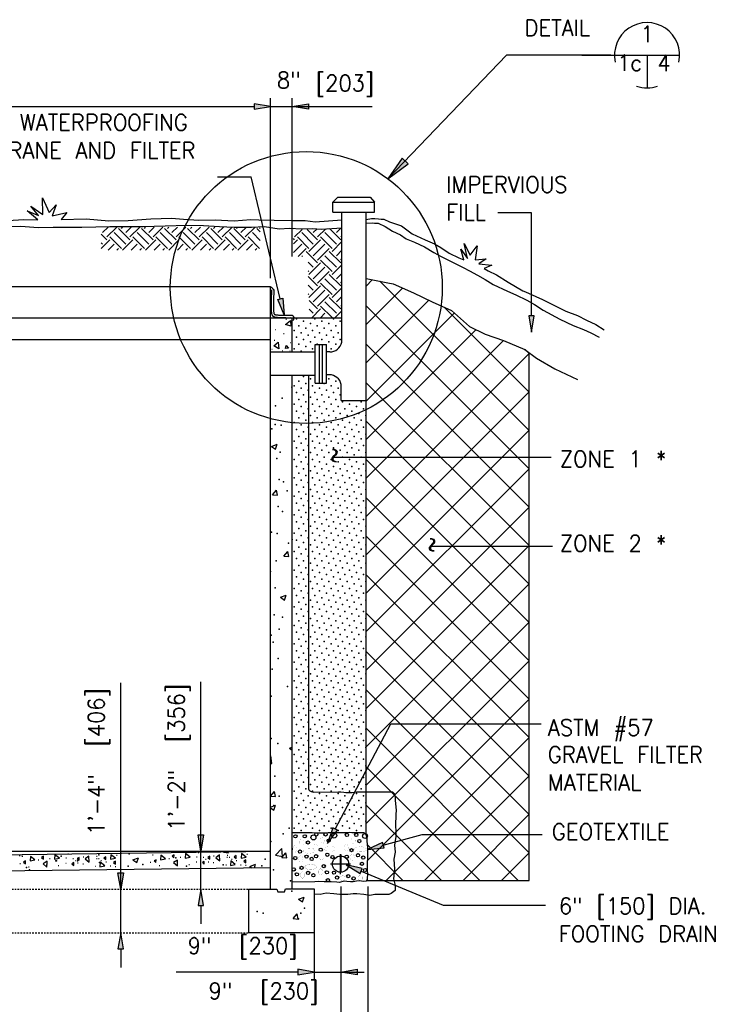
# Model space of a CAD drawing. Extents: x 17 to 1171, y 0 to 483.
# Tile 4 of 16: x 124 to 178, y 38 to 113. Entities that reach past the tile are written whole.
import ezdxf
from ezdxf.enums import TextEntityAlignment as Align

# ---------------------------------------------------------------- set-up
doc = ezdxf.new("R2010")
doc.units = 0
doc.header["$MEASUREMENT"] = 0
doc.linetypes.add('HIDDEN2', pattern=[0.1875, 0.125, -0.0625])
for name, color, linetype in [('ARC-FTNG', 7, 'CONTINUOUS'), ('BORDER', 7, 'CONTINUOUS'), ('DIM', 7, 'CONTINUOUS'), ('DWG-LINES', 7, 'CONTINUOUS'), ('HATCH', 7, 'CONTINUOUS'), ('SYMBOLS', 7, 'CONTINUOUS'), ('TEXT', 7, 'CONTINUOUS'), ('TRASH', 1, 'CONTINUOUS')]:
    doc.layers.add(name, color=color, linetype=linetype)
doc.styles.add('TXT_SHX', font='txt.shx')

# ---------------------------------------------------------------- blocks, each defined once
blk = doc.blocks.new('CONC_1')
at = {"layer": 'HATCH', "color": 7, "linetype": 'CONTINUOUS'}
for p, q in [((1.3206, 4.6145), (1.6068, 4.6145)), ((11.4941, 3.8118), (11.7267, 3.8118)), ((17.5382, 3.978), (17.7707, 3.978)), ((18.2036, 5.4742), (18.4361, 5.4742)), ((20.0334, 3.7564), (20.266, 3.7564)), ((23.8595, 4.3659), (24.0921, 4.3659)), ((28.7391, 3.7564), (28.9717, 3.7564)), ((28.7945, 4.5876), (29.0271, 4.5876)), ((29.5709, 3.7564), (29.8034, 3.7564)), ((36.114, 4.9755), (36.3465, 4.9755)), ((0.55, 1.9449), (0.759, 1.9449)), ((3.7865, 0.7641), (4.0191, 0.7641)), ((7.3313, 3.2797), (7.5868, 3.2797)), ((14.7102, 1.152), (14.9428, 1.152)), ((17.4273, 2.0386), (17.6598, 2.0386)), ((20.8652, 3.0914), (21.0977, 3.0914)), ((21.8078, 2.1494), (22.0404, 2.1494)), ((23.7486, 1.8169), (23.9811, 1.8169)), ((28.3509, 0.9857), (28.5835, 0.9857)), ((30.4026, 3.0914), (30.6352, 3.0914)), ((32.177, 2.5927), (32.4096, 2.5927)), ((33.7851, 1.0412), (34.0176, 1.0412)), ((35.6149, 0.8195), (35.8475, 0.8195))]:
    blk.add_line(p, q, dxfattribs=at)
at = {"layer": 'HATCH', "color": 6, "linetype": 'CONTINUOUS'}
for points in [[(4.4326, 4.5741), (4.312, 2.8856), (6.1223, 3.2475)], [(9.2831, 4.6296), (8.5717, 4.1711), (9.2597, 3.5558)], [(13.4842, 5.1771), (13.3635, 3.4887), (15.1738, 3.8505)], [(22.4288, 4.1946), (21.7174, 3.7361), (22.4054, 3.1208)], [(25.9901, 4.6322), (24.6402, 3.6107), (26.105, 2.4871)], [(32.1793, 4.4556), (31.4678, 3.9971), (32.1558, 3.3818)], [(34.0951, 5.1771), (33.9745, 3.4887), (35.7848, 3.8505)], [(2.6668, 2.8896), (1.9553, 2.4311), (2.6434, 1.8158)], [(10.571, 2.7414), (9.1481, 1.8244), (10.5242, 0.5937)], [(20.4265, 2.2806), (19.7151, 1.8221), (20.4031, 1.2068)], [(30.1461, 2.4488), (30.0255, 0.7604), (31.8358, 1.1222)], [(35.7486, 2.8026), (35.0372, 2.3441), (35.7252, 1.7288)]]:
    blk.add_lwpolyline(points, close=True, dxfattribs=at)
blk = doc.blocks.new('GRABEL')
at = {"layer": 'TEXT', "color": 5, "linetype": 'CONTINUOUS', "const_width": 0.00984}
for points in [[(-1.93, 3.04, 0.067416), (-1.96, 3.23, 0.079778), (-2.03, 3.38, 0.10712), (-2.14, 3.49, 0.139966), (-2.26, 3.52, 0.139966), (-2.37, 3.49, 0.10712), (-2.48, 3.38, 0.079778), (-2.55, 3.23, 0.067416), (-2.58, 3.04, 0.067416), (-2.55, 2.85, 0.079778), (-2.48, 2.7, 0.10712), (-2.37, 2.59, 0.139966), (-2.26, 2.55, 0.139966), (-2.14, 2.59, 0.10712), (-2.03, 2.7, 0.079778), (-1.96, 2.85, 0.067416)], [(-3.01, 1.96, 0.058947), (-3.03, 2.17, 0.07252), (-3.1, 2.32, 0.106652), (-3.2, 2.44, 0.156435), (-3.31, 2.47, 0.156435), (-3.41, 2.44, 0.106652), (-3.51, 2.32, 0.07252), (-3.58, 2.17, 0.058947), (-3.6, 1.96, 0.058947), (-3.58, 1.76, 0.07252), (-3.51, 1.6, 0.106652), (-3.41, 1.49, 0.156435), (-3.31, 1.45, 0.156435), (-3.2, 1.49, 0.106652), (-3.1, 1.6, 0.07252), (-3.03, 1.76, 0.058947)], [(-1.1, 2.11, 0.044459), (-1.47, 2.08, 0.057923), (-1.74, 2, 0.100117), (-1.95, 1.85, 0.19297), (-2.01, 1.72, 0.19297), (-1.95, 1.59, 0.100117), (-1.74, 1.45, 0.057923), (-1.47, 1.36, 0.044459), (-1.1, 1.33, 0.044459), (-0.74, 1.36, 0.057923), (-0.47, 1.45, 0.100117), (-0.25, 1.59, 0.19297), (-0.2, 1.72, 0.19297), (-0.25, 1.85, 0.100117), (-0.47, 2, 0.057923), (-0.74, 2.08, 0.044459)], [(-2.04, 0.48, 0.067416), (-2.07, 0.68, 0.079778), (-2.14, 0.83, 0.10712), (-2.25, 0.93, 0.139966), (-2.36, 0.97, 0.139966), (-2.48, 0.93, 0.10712), (-2.59, 0.83, 0.079778), (-2.66, 0.68, 0.067416), (-2.69, 0.48, 0.067416), (-2.66, 0.29, 0.079778), (-2.59, 0.14, 0.10712), (-2.48, 0.03, 0.139966), (-2.36, 0, 0.139966), (-2.25, 0.03, 0.10712), (-2.14, 0.14, 0.079778), (-2.07, 0.29, 0.067416)]]:
    blk.add_lwpolyline(points, format="xyb", close=True, dxfattribs=at)
at = {"layer": 'TEXT', "color": 5, "linetype": 'CONTINUOUS'}
for centre, radius in [((-3.2, 3.93), 0.248), ((-1.77, 3.93), 0.248), ((-1.29, 2.98), 0.248), ((-0.43, 3.76), 0.38), ((-2.5, 1.59), 0.248), ((-3.22, 0.59), 0.248), ((-1.5, 0.81), 0.248), ((-0.7, 0.46), 0.248)]:
    blk.add_circle(centre, radius, dxfattribs=at)
blk = doc.blocks.new('PIPE_6')
at = {"layer": 'ARC-FTNG', "color": 3, "linetype": 'CONTINUOUS'}
for p, q in [((0, -3.6852), (0, 3.6852)), ((3.6852, 0), (-3.6852, 0))]:
    blk.add_line(p, q, dxfattribs=at)
blk.add_circle((0, 0), 3, dxfattribs=at)
blk = doc.blocks.new('SEC_BU')
at = {"layer": 'SYMBOLS', "color": 2, "linetype": 'CONTINUOUS'}
for p, q in [((-0.5, 0), (0.25, 0)), ((0, 0), (0, -0.2496)), ((0, -0.25), (0, -0.2496))]:
    blk.add_line(p, q, dxfattribs=at)
for start, end in [(347.64555, 192.35445), (251.04049, 288.95951)]:
    blk.add_arc((0, 0), 0.25, start, end, dxfattribs=at)

msp = doc.modelspace()

# ---------------------------------------------------------------- hatches: boundary and pattern name
at = {"layer": 'BORDER', "linetype": 'CONTINUOUS'}
msp.add_hatch(color=7, dxfattribs=at).paths.add_polyline_path([(154.213, 102.404), (153.755, 102.844), (152.667, 101.25)])
at = {"layer": 'DIM', "linetype": 'CONTINUOUS'}
for points in [[(142.426, 107.013), (142.426, 106.597), (143.676, 106.805)], [(146.592, 107.013), (146.592, 106.597), (145.342, 106.805)], [(138.124, 50.924), (138.541, 50.924), (138.332, 49.675)], [(131.972, 48.008), (132.389, 48.008), (132.181, 46.758)], [(138.124, 45.509), (138.541, 45.509), (138.332, 46.758)], [(131.972, 42.176), (132.389, 42.176), (132.181, 43.425)], [(145.759, 40.615), (145.759, 40.198), (147.009, 40.407)], [(150.308, 40.615), (150.308, 40.198), (149.058, 40.407)]]:
    msp.add_hatch(color=7, dxfattribs=at).paths.add_polyline_path(points)
at = {"layer": 'TEXT', "linetype": 'CONTINUOUS'}
for points in [[(144.219, 91.995), (144.624, 92.092), (144.711, 90.828)], [(163.897, 90.737), (163.48, 90.737), (163.688, 89.487)], [(148.818, 51.277), (148.45, 51.472), (148.048, 50.27)], [(152.374, 49.944), (152.264, 50.346), (151.113, 49.816)], [(150.538, 47.959), (150.698, 48.343), (149.464, 48.631)]]:
    msp.add_hatch(color=7, dxfattribs=at).paths.add_polyline_path(points)

# ---------------------------------------------------------------- linework, layer by layer
at = {"layer": 'BORDER', "color": 7, "linetype": 'CONTINUOUS'}
for p in [(152.671, 101.255), (169.757, 110.736)]:
    msp.add_line(p, (161.758, 110.736), dxfattribs=at)
msp.add_lwpolyline([(154.213, 102.404), (153.755, 102.844), (152.667, 101.25)], close=True, dxfattribs=at)
msp.add_circle((146.413, 92.916), 10.426, dxfattribs=at)
at = {"layer": 'DIM', "color": 7, "linetype": 'CONTINUOUS'}
for p, q in [((143.676, 93.626), (143.676, 107.43)), ((143.676, 93.626), (143.676, 107.43)), ((145.342, 95.292), (145.342, 107.43)), ((47.349, 106.805), (142.426, 106.805)), ((143.676, 106.805), (151.468, 106.805)), ((132.181, 43.425), (132.181, 62.579)), ((138.332, 46.758), (138.332, 62.657)), ((149.058, 46.963), (149.058, 39.782)), ((151.141, 46.963), (151.141, 36.315)), ((138.332, 45.509), (138.332, 44.091)), ((149.058, 44.947), (149.058, 36.313)), ((147.009, 44.238), (147.009, 39.782)), ((132.181, 42.176), (132.181, 40.759)), ((145.759, 40.407), (136.448, 40.407)), ((147.009, 40.407), (150.857, 40.407))]:
    msp.add_line(p, q, dxfattribs=at)
for points in [[(142.426, 107.013), (142.426, 106.597), (143.676, 106.805)], [(146.592, 107.013), (146.592, 106.597), (145.342, 106.805)], [(138.124, 50.924), (138.541, 50.924), (138.332, 49.675)], [(131.972, 48.008), (132.389, 48.008), (132.181, 46.758)], [(138.124, 45.509), (138.541, 45.509), (138.332, 46.758)], [(131.972, 42.176), (132.389, 42.176), (132.181, 43.425)], [(145.759, 40.615), (145.759, 40.198), (147.009, 40.407)], [(150.308, 40.615), (150.308, 40.198), (149.058, 40.407)]]:
    msp.add_lwpolyline(points, close=True, dxfattribs=at)
at = {"layer": 'DWG-LINES', "color": 7, "linetype": 'CONTINUOUS'}
for p, q in [((148.441, 99.459), (148.84, 99.843)), ((148.84, 99.843), (151.3, 99.843)), ((151.3, 99.843), (151.631, 99.459)), ((148.441, 99.459), (151.631, 99.459)), ((148.441, 98.699), (148.441, 99.459)), ((151.631, 98.699), (151.631, 99.459)), ((148.441, 98.699), (151.631, 98.699)), ((149.133, 88.721), (149.133, 98.699)), ((150.999, 84.26), (150.999, 98.699)), ((91.88, 93.001), (143.676, 93.001)), ((143.676, 46.758), (143.676, 93.001)), ((149.133, 90.566), (91.88, 90.566)), ((145.342, 87.991), (145.342, 90.566)), ((145.342, 87.991), (145.342, 90.566)), ((143.676, 88.9), (91.88, 88.9)), ((145.342, 87.991), (145.342, 88.915)), ((147.102, 88.548), (147.959, 88.548)), ((147.102, 85.569), (147.102, 88.548)), ((147.418, 85.569), (147.418, 88.548)), ((147.666, 85.569), (147.666, 88.548)), ((147.959, 85.569), (147.959, 88.548)), ((143.706, 87.991), (147.102, 87.991)), ((148.208, 87.969), (147.959, 87.969)), ((143.646, 86.186), (147.102, 86.186)), ((145.342, 46.781), (145.342, 86.186)), ((148.17, 86.223), (147.959, 86.223)), ((147.102, 85.569), (147.959, 85.569)), ((149.095, 84.26), (149.095, 85.471)), ((149.095, 84.26), (150.999, 84.26)), ((150.999, 50.896), (150.999, 84.26)), ((91.88, 49.675), (143.676, 49.675)), ((91.88, 49.011), (143.672, 49.675)), ((149.058, 49.41), (149.058, 48.041)), ((91.88, 47.761), (143.688, 48.425))]:
    msp.add_line(p, q, dxfattribs=at)
at = {"layer": 'DWG-LINES', "color": 7, "linetype": 'HIDDEN2'}
for p, q in [((91.88, 46.758), (143.676, 46.758)), ((91.88, 43.425), (142.009, 43.425))]:
    msp.add_line(p, q, dxfattribs=at)
at = {"layer": 'DWG-LINES', "color": 7, "linetype": 'CONTINUOUS'}
for points in [[(123.566, 98.065), (124.74, 98.133), (125.823, 98.103), (125.003, 98.795), (125.876, 98.434), (125.304, 99.163), (126.207, 98.516), (126.199, 99.795), (126.703, 98.682), (127.245, 99.269), (126.937, 98.404), (128.05, 98.667), (127.614, 98.133), (129.54, 98.193), (131.27, 98.042), (132.767, 98.05), (134.49, 98.185), (136.07, 98.223), (137.003, 98.163), (138.184, 98.08), (139.433, 98.103), (140.877, 98.042), (142.156, 98.133), (142.766, 98.095), (143.947, 98.08), (145.278, 98.058), (146.339, 98.058), (147.106, 97.96), (149.126, 98.119)], [(150.999, 98.138), (151.418, 98.221), (151.667, 98.221), (151.957, 98.179), (152.165, 98.158), (152.366, 98.158), (152.789, 97.952), (153.722, 97.643), (154.535, 97.026), (155.535, 96.582), (156.25, 96.274), (156.732, 95.973), (157.379, 95.544), (158.116, 95.191), (158.5, 95.04), (158.5, 95.048), (158.251, 95.845), (158.778, 95.138), (158.515, 96.289), (158.989, 95.394), (159.523, 96.116), (159.357, 95.033), (160.207, 95.115), (159.643, 94.739), (160.644, 94.641), (160.049, 94.371), (160.35, 94.183), (160.99, 93.889), (161.885, 93.317), (163.006, 92.67), (163.217, 92.595), (164.518, 91.986), (165.556, 91.489), (166.316, 91.113), (167.196, 90.759), (167.911, 90.413), (168.611, 90.09), (169.243, 89.669)], [(122.942, 97.599), (124.522, 97.629), (125.846, 97.531), (127.004, 97.553), (129.209, 97.546), (131.345, 97.599), (132.504, 97.591), (133.918, 97.591), (135.596, 97.644), (137.251, 97.711), (138.53, 97.674), (139.771, 97.591), (140.877, 97.538), (142.224, 97.553), (143.202, 97.599), (144.345, 97.425), (145.135, 97.478), (146.068, 97.418), (146.858, 97.448), (147.588, 97.403), (149.126, 97.481)], [(150.999, 97.852), (151.491, 97.887), (151.656, 97.852), (151.803, 97.852), (151.929, 97.861), (152.458, 97.591), (153.023, 97.229), (153.632, 96.966), (154.083, 96.65), (154.7, 96.387), (155.468, 96.026), (156.205, 95.604), (156.754, 95.303), (157.431, 94.957), (158.432, 94.446), (158.928, 94.183), (159.545, 93.874), (160.117, 93.52), (160.749, 93.137), (161.84, 92.64), (162.479, 92.347), (163.322, 91.933), (163.924, 91.61), (164.578, 91.181), (165.842, 90.489), (166.881, 89.999), (167.67, 89.706), (168.235, 89.45), (168.874, 89.104)], [(150.999, 93.599), (152.677, 93.28), (153.083, 93.189), (154.625, 92.505), (156.07, 91.828), (157.559, 91.151), (158.921, 89.932), (160.14, 89.338), (161.547, 88.841), (163.172, 88.164), (164.074, 87.487), (165.481, 86.674), (167.196, 85.854)], [(145.342, 51.105), (146.71, 51.111), (146.875, 51.103), (147.116, 51.08), (147.259, 51.073), (147.53, 51.073), (147.748, 51.073), (148.086, 51.103), (148.402, 51.118), (148.703, 51.118), (148.944, 51.111), (149.268, 51.111), (149.493, 51.103), (149.756, 51.126), (149.907, 51.118), (150.08, 51.111), (150.283, 51.111), (150.569, 51.103), (150.832, 51.111), (150.975, 50.99), (151.05, 50.689), (151.058, 50.456), (151.096, 49.96), (151.111, 49.681), (151.096, 49.403), (151.103, 49.079), (151.073, 48.839), (151.073, 48.508), (151.088, 48.109), (151.096, 47.981), (151.088, 47.492), (151.013, 47.371), (150.787, 47.349), (150.509, 47.394), (150.261, 47.371), (150.012, 47.334), (149.802, 47.326), (149.531, 47.349), (149.298, 47.364), (148.952, 47.281), (148.756, 47.304), (148.32, 47.319), (148.034, 47.334), (147.785, 47.326), (147.357, 47.349), (147.056, 47.326), (145.342, 47.292)], [(142.009, 46.758), (144.15, 46.758), (144.225, 46.548), (144.737, 46.548), (144.819, 46.781), (147.009, 46.781), (147.009, 43.425)], [(147.009, 43.425), (142.009, 43.425), (142.009, 46.758)]]:
    msp.add_lwpolyline(points, dxfattribs=at)
for centre, start, end in [((148.208, 88.914), 270.00597, 348.21682), ((148.17, 85.278), 11.78318, 89.99403)]:
    msp.add_arc(centre, 0.945, start, end, dxfattribs=at)
at = {"layer": 'HATCH', "color": 7, "linetype": 'CONTINUOUS'}
for p, q in [((130.797, 97.123), (131.223, 97.549)), ((131.128, 96.791), (131.877, 97.54)), ((132.896, 96.571), (132.012, 97.454)), ((132.233, 97.454), (132.328, 97.549)), ((132.565, 97.123), (132.991, 97.549)), ((132.896, 96.791), (133.654, 97.549)), ((134.663, 96.571), (133.78, 97.454)), ((134, 97.454), (134.096, 97.549)), ((134.332, 97.123), (134.758, 97.549)), ((134.663, 96.791), (135.421, 97.549)), ((136.431, 96.571), (135.547, 97.454)), ((135.768, 97.454), (135.863, 97.549)), ((136.099, 97.123), (136.526, 97.549)), ((136.431, 96.791), (137.189, 97.549)), ((138.198, 96.571), (137.315, 97.454)), ((137.536, 97.454), (137.631, 97.549)), ((137.867, 97.123), (138.293, 97.549)), ((138.198, 96.791), (138.956, 97.549)), ((139.966, 96.571), (139.082, 97.454)), ((139.303, 97.454), (139.398, 97.549)), ((139.634, 97.123), (140.061, 97.549)), ((139.966, 96.791), (140.724, 97.549)), ((141.733, 96.571), (140.85, 97.454)), ((141.071, 97.454), (141.166, 97.549)), ((141.402, 97.123), (141.828, 97.549)), ((141.733, 96.791), (142.491, 97.549)), ((142.881, 97.19), (142.617, 97.454)), ((142.838, 97.454), (142.881, 97.498)), ((131.128, 96.571), (130.692, 97.007)), ((132.233, 95.908), (131.349, 96.791)), ((132.565, 96.239), (131.681, 97.123)), ((134, 95.908), (133.117, 96.791)), ((134.332, 96.239), (133.448, 97.123)), ((135.768, 95.908), (134.884, 96.791)), ((136.099, 96.239), (135.216, 97.123)), ((137.536, 95.908), (136.652, 96.791)), ((137.867, 96.239), (136.983, 97.123)), ((139.303, 95.908), (138.419, 96.791)), ((139.634, 96.239), (138.751, 97.123)), ((141.071, 95.908), (140.187, 96.791)), ((141.402, 96.239), (140.518, 97.123)), ((142.838, 95.908), (141.954, 96.791)), ((142.881, 96.527), (142.286, 97.123)), ((145.422, 97.361), (145.436, 97.375)), ((145.515, 96.791), (146.099, 97.375)), ((146.62, 95.908), (145.736, 96.791)), ((146.951, 96.239), (146.067, 97.123)), ((147.283, 96.571), (146.478, 97.375)), ((146.951, 97.123), (147.252, 97.424)), ((147.283, 96.791), (147.911, 97.419)), ((148.387, 95.908), (147.504, 96.791)), ((148.719, 96.239), (147.835, 97.123)), ((149.05, 96.571), (148.191, 97.43)), ((148.719, 97.123), (149.025, 97.43)), ((149.05, 96.791), (149.133, 96.874)), ((130.692, 95.913), (131.349, 96.571)), ((130.797, 96.239), (130.692, 96.344)), ((131.224, 95.782), (131.681, 96.239)), ((132.328, 95.782), (133.117, 96.571)), ((132.991, 95.782), (133.448, 96.239)), ((134.096, 95.782), (134.884, 96.571)), ((134.759, 95.782), (135.216, 96.239)), ((135.863, 95.782), (136.652, 96.571)), ((136.526, 95.782), (136.983, 96.239)), ((137.631, 95.782), (138.419, 96.571)), ((138.294, 95.782), (138.751, 96.239)), ((139.399, 95.782), (140.187, 96.571)), ((140.061, 95.782), (140.518, 96.239)), ((141.166, 95.782), (141.954, 96.571)), ((141.829, 95.782), (142.286, 96.239)), ((145.515, 96.571), (145.422, 96.664)), ((145.422, 96.256), (145.736, 96.571)), ((145.422, 95.594), (146.067, 96.239)), ((146.62, 95.687), (147.504, 96.571)), ((146.951, 95.355), (147.835, 96.239)), ((148.387, 95.687), (149.133, 96.433)), ((131.887, 95.782), (132.012, 95.908)), ((133.654, 95.782), (133.78, 95.908)), ((135.422, 95.782), (135.547, 95.908)), ((137.189, 95.782), (137.315, 95.908)), ((138.957, 95.782), (139.082, 95.908)), ((140.724, 95.782), (140.85, 95.908)), ((142.492, 95.782), (142.617, 95.908)), ((145.79, 95.299), (146.399, 95.908)), ((146.124, 95.299), (146.067, 95.355)), ((147.283, 94.803), (146.399, 95.687)), ((147.283, 95.024), (148.166, 95.908)), ((148.719, 94.472), (147.835, 95.355)), ((149.05, 94.803), (148.166, 95.687)), ((148.719, 95.355), (149.133, 95.77)), ((146.951, 94.472), (146.57, 94.853)), ((146.62, 93.919), (147.504, 94.803)), ((146.951, 93.588), (147.835, 94.472)), ((148.387, 94.14), (147.504, 95.024)), ((148.387, 93.919), (149.133, 94.665)), ((149.05, 95.024), (149.133, 95.107)), ((146.62, 94.14), (146.57, 94.19)), ((147.283, 93.035), (146.57, 93.748)), ((147.283, 93.256), (148.166, 94.14)), ((149.05, 93.035), (148.166, 93.919)), ((148.719, 93.588), (149.133, 94.002)), ((146.951, 92.704), (146.57, 93.085)), ((146.62, 92.152), (147.504, 93.035)), ((148.387, 92.373), (147.504, 93.256)), ((148.719, 92.704), (147.835, 93.588)), ((149.05, 93.256), (149.133, 93.34)), ((150.999, 93.03), (151.477, 93.508)), ((163.497, 81.952), (152.05, 93.399)), ((146.62, 92.373), (146.57, 92.422)), ((146.951, 91.82), (147.835, 92.704)), ((147.283, 91.489), (148.166, 92.373)), ((149.05, 91.268), (148.166, 92.152)), ((148.387, 92.152), (149.133, 92.898)), ((148.719, 91.82), (149.133, 92.235)), ((150.999, 90.084), (153.79, 92.875)), ((147.283, 91.268), (146.644, 91.907)), ((148.387, 90.605), (147.504, 91.489)), ((148.719, 90.937), (147.835, 91.82)), ((149.05, 91.489), (149.133, 91.572)), ((150.999, 87.138), (155.81, 91.949)), ((163.497, 79.006), (150.999, 91.504)), ((163.497, 84.898), (156.982, 91.413)), ((146.951, 90.937), (146.631, 91.257)), ((146.835, 90.6), (147.504, 91.268)), ((147.498, 90.6), (147.835, 90.937)), ((148.603, 90.6), (149.133, 91.13)), ((150.999, 84.192), (157.769, 90.963)), ((144.857, 90.484), (144.889, 90.484)), ((148.161, 90.6), (148.166, 90.605)), ((144.055, 89.704), (144.088, 89.704)), ((144.677, 89.388), (144.709, 89.388)), ((150.999, 81.247), (159.434, 89.682)), ((143.957, 88.882), (143.99, 88.882)), ((145.206, 88.707), (145.238, 88.707)), ((150.999, 78.301), (161.541, 88.843)), ((163.497, 76.061), (150.999, 88.559)), ((143.761, 88.178), (143.793, 88.178)), ((144.578, 88.086), (144.611, 88.086)), ((145.151, 88.07), (145.184, 88.07)), ((150.999, 75.355), (163.497, 87.853)), ((163.497, 87.844), (163.193, 88.148)), ((163.497, 73.115), (150.999, 85.613)), ((145.273, 85.26), (145.342, 85.287)), ((145.273, 85.26), (145.342, 85.213)), ((150.999, 72.409), (163.497, 84.907)), ((163.497, 70.169), (150.999, 82.667)), ((150.999, 69.463), (163.497, 81.961)), ((143.752, 80.729), (144.19, 80.897)), ((144.064, 80.519), (144.19, 80.896)), ((143.752, 80.729), (144.063, 80.519)), ((163.497, 67.223), (150.999, 79.721)), ((150.999, 66.518), (163.497, 79.016)), ((143.826, 77.013), (144.127, 77.372)), ((144.199, 76.98), (144.127, 77.371)), ((143.826, 77.013), (144.199, 76.98)), ((163.497, 64.277), (150.999, 76.775)), ((150.999, 63.572), (163.497, 76.07)), ((163.497, 61.332), (150.999, 73.83)), ((144.692, 72.312), (144.994, 72.671)), ((145.066, 72.279), (144.994, 72.671)), ((150.999, 60.626), (163.497, 73.124)), ((144.692, 72.312), (145.066, 72.28)), ((163.497, 58.386), (150.999, 70.884)), ((150.999, 57.68), (163.497, 70.178)), ((144.441, 69.15), (144.879, 69.318)), ((144.441, 69.15), (144.752, 68.94)), ((144.753, 68.94), (144.879, 69.317)), ((163.497, 55.44), (150.999, 67.938)), ((150.999, 54.734), (163.497, 67.232)), ((163.497, 52.494), (150.999, 64.992)), ((150.999, 51.789), (163.497, 64.287)), ((163.497, 49.548), (150.999, 62.046)), ((151.084, 48.928), (163.497, 61.341)), ((162.662, 47.437), (150.999, 59.1)), ((152.539, 47.437), (163.497, 58.395)), ((145.131, 57.571), (145.342, 57.652)), ((145.131, 57.571), (145.342, 57.428)), ((143.676, 56.966), (143.701, 56.993)), ((143.771, 56.399), (143.702, 56.992)), ((143.676, 56.414), (143.77, 56.399)), ((159.717, 47.437), (150.999, 56.155)), ((155.485, 47.437), (163.497, 55.449)), ((143.679, 53.903), (143.98, 54.262)), ((143.679, 53.903), (144.052, 53.87)), ((144.052, 53.87), (143.98, 54.261)), ((143.676, 53.065), (144.048, 53.208)), ((143.676, 52.995), (143.921, 52.83)), ((143.921, 52.83), (144.048, 53.207)), ((156.771, 47.437), (150.999, 53.209)), ((158.431, 47.437), (163.497, 52.503)), ((144.043, 49.364), (144.53, 49.871)), ((144.599, 49.277), (144.53, 49.871)), ((153.825, 47.437), (151.079, 50.183)), ((124.439, 49.299), (124.483, 49.429)), ((133.109, 49.009), (133.547, 49.176)), ((133.42, 48.798), (133.547, 49.176)), ((140.064, 49.594), (140.092, 49.629)), ((140.064, 49.594), (140.437, 49.562)), ((140.437, 49.561), (140.424, 49.633)), ((144.043, 49.364), (144.599, 49.278)), ((144.546, 49.202), (144.847, 49.561)), ((144.546, 49.202), (144.919, 49.17)), ((144.919, 49.169), (144.847, 49.561)), ((161.376, 47.437), (163.497, 49.557)), ((133.109, 49.009), (133.42, 48.799)), ((142.09, 48.508), (142.527, 48.676)), ((142.09, 48.508), (142.24, 48.406)), ((142.438, 48.409), (142.527, 48.676)), ((145.82, 45.992), (146.257, 46.16)), ((146.131, 45.782), (146.257, 46.16)), ((145.82, 45.992), (146.131, 45.782)), ((145.413, 44.502), (145.714, 44.861)), ((145.786, 44.469), (145.714, 44.861)), ((145.413, 44.502), (145.786, 44.469))]:
    msp.add_line(p, q, dxfattribs=at)
for points in [[(145.239, 89.943), (144.823, 90.071), (145.208, 90.39)], [(143.917, 88.43), (144.249, 88.712), (144.312, 88.217)], [(144.831, 88.243), (144.881, 88.455), (145.053, 88.273)]]:
    msp.add_lwpolyline(points, close=True, dxfattribs=at)
for p in [(145.664, 90.51), (145.841, 89.979), (146.194, 90.333), (146.725, 90.156), (147.078, 90.51), (147.255, 89.979), (147.608, 90.333), (148.139, 90.156), (148.492, 90.51), (148.669, 89.979), (149.023, 90.333), (145.487, 89.626), (146.018, 89.449), (146.371, 89.803), (146.548, 89.272), (146.901, 89.626), (147.432, 89.449), (147.785, 89.803), (147.962, 89.272), (148.316, 89.626), (148.846, 89.449), (145.664, 89.096), (145.841, 88.565), (146.194, 88.919), (146.371, 88.388), (146.725, 88.742), (147.078, 89.096), (147.255, 88.565), (147.608, 88.919), (148.139, 88.742), (148.492, 89.096), (148.669, 88.565), (149.023, 88.919), (145.487, 88.212), (146.018, 88.035), (146.901, 88.212), (148.316, 88.212), (145.487, 85.383), (145.841, 85.737), (146.194, 86.09), (146.371, 85.56), (146.725, 85.913), (146.901, 85.383), (147.785, 85.56), (148.139, 85.913), (148.316, 85.383), (148.669, 85.737), (145.664, 84.853), (146.018, 85.206), (146.194, 84.676), (146.548, 85.03), (147.078, 84.853), (147.432, 85.206), (147.608, 84.676), (147.962, 85.03), (148.492, 84.853), (148.846, 85.206), (149.023, 84.676), (144.065, 83.842), (144.552, 84.438), (145.487, 83.969), (145.841, 84.323), (146.371, 84.146), (146.725, 84.499), (146.901, 83.969), (147.255, 84.323), (147.785, 84.146), (148.139, 84.499), (148.316, 83.969), (148.669, 84.323), (149.2, 84.146), (149.73, 83.969), (150.614, 84.146), (145.664, 83.439), (146.018, 83.792), (146.194, 83.262), (146.548, 83.615), (146.725, 83.085), (147.078, 83.439), (147.432, 83.792), (147.608, 83.262), (147.962, 83.615), (148.139, 83.085), (148.492, 83.439), (148.846, 83.792), (149.023, 83.262), (149.376, 83.615), (149.553, 83.085), (149.907, 83.439), (150.26, 83.792), (150.437, 83.262), (150.791, 83.615), (150.967, 83.085), (144.019, 82.412), (144.476, 82.358), (145.487, 82.555), (145.841, 82.908), (146.018, 82.378), (146.371, 82.731), (146.901, 82.555), (147.255, 82.908), (147.432, 82.378), (147.785, 82.731), (148.316, 82.555), (148.669, 82.908), (148.846, 82.378), (149.2, 82.731), (149.73, 82.555), (150.083, 82.908), (150.26, 82.378), (150.614, 82.731), (143.766, 82.064), (145.664, 82.024), (146.194, 81.848), (146.548, 82.201), (146.725, 81.671), (147.078, 82.024), (147.608, 81.848), (147.962, 82.201), (148.139, 81.671), (148.492, 82.024), (149.023, 81.848), (149.376, 82.201), (149.553, 81.671), (149.907, 82.024), (150.437, 81.848), (150.791, 82.201), (150.967, 81.671), (145.487, 81.141), (145.841, 81.494), (146.018, 80.964), (146.371, 81.317), (146.901, 81.141), (147.255, 81.494), (147.432, 80.964), (147.785, 81.317), (148.316, 81.141), (148.669, 81.494), (148.846, 80.964), (149.2, 81.317), (149.73, 81.141), (150.083, 81.494), (150.26, 80.964), (150.614, 81.317), (144.4, 80.278), (145.664, 80.61), (145.841, 80.08), (146.194, 80.433), (146.548, 80.787), (146.725, 80.257), (147.078, 80.61), (147.255, 80.08), (147.608, 80.433), (147.962, 80.787), (148.139, 80.257), (148.492, 80.61), (148.669, 80.08), (149.023, 80.433), (149.376, 80.787), (149.553, 80.257), (149.907, 80.61), (150.083, 80.08), (150.437, 80.433), (150.791, 80.787), (150.967, 80.257), (144.166, 79.809), (145.487, 79.726), (146.018, 79.55), (146.371, 79.903), (146.548, 79.373), (146.901, 79.726), (147.432, 79.55), (147.785, 79.903), (147.962, 79.373), (148.316, 79.726), (148.846, 79.55), (149.2, 79.903), (149.376, 79.373), (149.73, 79.726), (150.26, 79.55), (150.614, 79.903), (150.791, 79.373), (145.664, 79.196), (145.841, 78.666), (146.194, 79.019), (146.725, 78.842), (147.078, 79.196), (147.255, 78.666), (147.608, 79.019), (148.139, 78.842), (148.492, 79.196), (148.669, 78.666), (149.023, 79.019), (149.553, 78.842), (149.907, 79.196), (150.083, 78.666), (150.437, 79.019), (150.967, 78.842), (144.325, 78.198), (144.678, 78.002), (145.487, 78.312), (146.018, 78.135), (146.371, 78.489), (146.548, 77.959), (146.901, 78.312), (147.432, 78.135), (147.785, 78.489), (147.962, 77.959), (148.316, 78.312), (148.846, 78.135), (149.2, 78.489), (149.376, 77.959), (149.73, 78.312), (150.26, 78.135), (150.614, 78.489), (150.791, 77.959), (144.941, 77.331), (145.664, 77.782), (145.841, 77.251), (146.194, 77.605), (146.371, 77.075), (146.725, 77.428), (147.078, 77.782), (147.255, 77.251), (147.608, 77.605), (147.785, 77.075), (148.139, 77.428), (148.492, 77.782), (148.669, 77.251), (149.023, 77.605), (149.2, 77.075), (149.553, 77.428), (149.907, 77.782), (150.083, 77.251), (150.437, 77.605), (150.614, 77.075), (150.967, 77.428), (145.487, 76.898), (145.664, 76.368), (146.018, 76.721), (146.548, 76.544), (146.901, 76.898), (147.078, 76.368), (147.432, 76.721), (147.962, 76.544), (148.316, 76.898), (148.492, 76.368), (148.846, 76.721), (149.376, 76.544), (149.73, 76.898), (149.907, 76.368), (150.26, 76.721), (150.791, 76.544), (144.249, 76.117), (144.599, 75.744), (145.841, 75.837), (146.194, 76.191), (146.371, 75.66), (146.725, 76.014), (147.255, 75.837), (147.608, 76.191), (147.785, 75.66), (148.139, 76.014), (148.669, 75.837), (149.023, 76.191), (149.2, 75.66), (149.553, 76.014), (150.083, 75.837), (150.437, 76.191), (150.614, 75.66), (150.967, 76.014), (145.487, 75.484), (145.664, 74.953), (146.018, 75.307), (146.194, 74.776), (146.548, 75.13), (146.901, 75.484), (147.078, 74.953), (147.432, 75.307), (147.608, 74.776), (147.962, 75.13), (148.316, 75.484), (148.492, 74.953), (148.846, 75.307), (149.023, 74.776), (149.376, 75.13), (149.73, 75.484), (149.907, 74.953), (150.26, 75.307), (150.437, 74.776), (150.791, 75.13), (143.724, 74.138), (143.747, 74.151), (144.173, 74.037), (145.487, 74.069), (145.841, 74.423), (146.371, 74.246), (146.725, 74.6), (146.901, 74.069), (147.255, 74.423), (147.785, 74.246), (148.139, 74.6), (148.316, 74.069), (148.669, 74.423), (149.2, 74.246), (149.553, 74.6), (149.73, 74.069), (150.083, 74.423), (150.614, 74.246), (150.967, 74.6), (145.042, 73.299), (145.321, 73.591), (145.664, 73.539), (146.018, 73.893), (146.194, 73.362), (146.548, 73.716), (147.078, 73.539), (147.432, 73.893), (147.608, 73.362), (147.962, 73.716), (148.492, 73.539), (148.846, 73.893), (149.023, 73.362), (149.376, 73.716), (149.907, 73.539), (150.26, 73.893), (150.437, 73.362), (150.791, 73.716), (145.487, 72.655), (145.841, 73.009), (146.371, 72.832), (146.725, 73.186), (146.901, 72.655), (147.255, 73.009), (147.785, 72.832), (148.139, 73.186), (148.316, 72.655), (148.669, 73.009), (149.2, 72.832), (149.553, 73.186), (149.73, 72.655), (150.083, 73.009), (150.614, 72.832), (150.967, 73.186), (144.096, 71.957), (145.664, 72.125), (146.018, 72.478), (146.194, 71.948), (146.548, 72.302), (146.725, 71.771), (147.078, 72.125), (147.432, 72.478), (147.608, 71.948), (147.962, 72.302), (148.139, 71.771), (148.492, 72.125), (148.846, 72.478), (149.023, 71.948), (149.376, 72.302), (149.553, 71.771), (149.907, 72.125), (150.26, 72.478), (150.437, 71.948), (150.791, 72.302), (150.967, 71.771), (143.677, 71.126), (145.487, 71.241), (145.841, 71.595), (146.018, 71.064), (146.371, 71.418), (146.901, 71.241), (147.255, 71.595), (147.432, 71.064), (147.785, 71.418), (148.316, 71.241), (148.669, 71.595), (148.846, 71.064), (149.2, 71.418), (149.73, 71.241), (150.083, 71.595), (150.26, 71.064), (150.614, 71.418), (145.664, 70.711), (146.194, 70.534), (146.548, 70.888), (146.725, 70.357), (147.078, 70.711), (147.608, 70.534), (147.962, 70.888), (148.139, 70.357), (148.492, 70.711), (149.023, 70.534), (149.376, 70.888), (149.553, 70.357), (149.907, 70.711), (150.437, 70.534), (150.791, 70.888), (150.967, 70.357), (144.02, 69.877), (145.487, 69.827), (145.841, 70.18), (146.018, 69.65), (146.371, 70.004), (146.901, 69.827), (147.255, 70.18), (147.432, 69.65), (147.785, 70.004), (148.316, 69.827), (148.669, 70.18), (148.846, 69.65), (149.2, 70.004), (149.73, 69.827), (150.083, 70.18), (150.26, 69.65), (150.614, 70.004), (145.664, 69.297), (145.841, 68.766), (146.194, 69.12), (146.548, 69.473), (146.725, 68.943), (147.078, 69.297), (147.255, 68.766), (147.608, 69.12), (147.962, 69.473), (148.139, 68.943), (148.492, 69.297), (148.669, 68.766), (149.023, 69.12), (149.376, 69.473), (149.553, 68.943), (149.907, 69.297), (150.083, 68.766), (150.437, 69.12), (150.791, 69.473), (150.967, 68.943), (145.487, 68.413), (146.018, 68.236), (146.371, 68.589), (146.548, 68.059), (146.901, 68.413), (147.432, 68.236), (147.785, 68.589), (147.962, 68.059), (148.316, 68.413), (148.846, 68.236), (149.2, 68.589), (149.376, 68.059), (149.73, 68.413), (150.26, 68.236), (150.614, 68.589), (150.791, 68.059), (143.945, 67.796), (144.6, 67.627), (145.664, 67.882), (145.841, 67.352), (146.194, 67.706), (146.725, 67.529), (147.078, 67.882), (147.255, 67.352), (147.608, 67.706), (148.139, 67.529), (148.492, 67.882), (148.669, 67.352), (149.023, 67.706), (149.553, 67.529), (149.907, 67.882), (150.083, 67.352), (150.437, 67.706), (150.967, 67.529), (144.336, 66.716), (145.487, 66.998), (145.664, 66.468), (146.018, 66.822), (146.371, 67.175), (146.548, 66.645), (146.901, 66.998), (147.078, 66.468), (147.432, 66.822), (147.785, 67.175), (147.962, 66.645), (148.316, 66.998), (148.492, 66.468), (148.846, 66.822), (149.2, 67.175), (149.376, 66.645), (149.73, 66.998), (149.907, 66.468), (150.26, 66.822), (150.614, 67.175), (150.791, 66.645), (143.729, 66.238), (143.869, 65.716), (145.841, 65.938), (146.194, 66.291), (146.371, 65.761), (146.725, 66.115), (147.255, 65.938), (147.608, 66.291), (147.785, 65.761), (148.139, 66.115), (148.669, 65.938), (149.023, 66.291), (149.2, 65.761), (149.553, 66.115), (150.083, 65.938), (150.437, 66.291), (150.614, 65.761), (150.967, 66.115), (145.487, 65.584), (145.664, 65.054), (146.018, 65.407), (146.548, 65.231), (146.901, 65.584), (147.078, 65.054), (147.432, 65.407), (147.962, 65.231), (148.316, 65.584), (148.492, 65.054), (148.846, 65.407), (149.376, 65.231), (149.73, 65.584), (149.907, 65.054), (150.26, 65.407), (150.791, 65.231), (144.257, 64.457), (145.841, 64.523), (146.194, 64.877), (146.371, 64.347), (146.725, 64.7), (147.255, 64.523), (147.608, 64.877), (147.785, 64.347), (148.139, 64.7), (148.669, 64.523), (149.023, 64.877), (149.2, 64.347), (149.553, 64.7), (150.083, 64.523), (150.437, 64.877), (150.614, 64.347), (150.967, 64.7), (143.793, 63.636), (145.487, 64.17), (145.664, 63.64), (146.018, 63.993), (146.194, 63.463), (146.548, 63.816), (146.901, 64.17), (147.078, 63.64), (147.432, 63.993), (147.608, 63.463), (147.962, 63.816), (148.316, 64.17), (148.492, 63.64), (148.846, 63.993), (149.023, 63.463), (149.376, 63.816), (149.73, 64.17), (149.907, 63.64), (150.26, 63.993), (150.437, 63.463), (150.791, 63.816), (145.487, 62.756), (145.841, 63.109), (146.371, 62.932), (146.725, 63.286), (146.901, 62.756), (147.255, 63.109), (147.785, 62.932), (148.139, 63.286), (148.316, 62.756), (148.669, 63.109), (149.2, 62.932), (149.553, 63.286), (149.73, 62.756), (150.083, 63.109), (150.614, 62.932), (150.967, 63.286), (144.979, 62.304), (145.664, 62.225), (146.018, 62.579), (146.194, 62.049), (146.548, 62.402), (147.078, 62.225), (147.432, 62.579), (147.608, 62.049), (147.962, 62.402), (148.492, 62.225), (148.846, 62.579), (149.023, 62.049), (149.376, 62.402), (149.907, 62.225), (150.26, 62.579), (150.437, 62.049), (150.791, 62.402), (143.717, 61.556), (145.487, 61.342), (145.841, 61.695), (146.371, 61.518), (146.725, 61.872), (146.901, 61.342), (147.255, 61.695), (147.785, 61.518), (148.139, 61.872), (148.316, 61.342), (148.669, 61.695), (149.2, 61.518), (149.553, 61.872), (149.73, 61.342), (150.083, 61.695), (150.614, 61.518), (150.967, 61.872), (145.664, 60.811), (146.018, 61.165), (146.194, 60.634), (146.548, 60.988), (146.725, 60.458), (147.078, 60.811), (147.432, 61.165), (147.608, 60.634), (147.962, 60.988), (148.139, 60.458), (148.492, 60.811), (148.846, 61.165), (149.023, 60.634), (149.376, 60.988), (149.553, 60.458), (149.907, 60.811), (150.26, 61.165), (150.437, 60.634), (150.791, 60.988), (150.967, 60.458), (145.487, 59.927), (145.841, 60.281), (146.018, 59.751), (146.371, 60.104), (146.901, 59.927), (147.255, 60.281), (147.432, 59.751), (147.785, 60.104), (148.316, 59.927), (148.669, 60.281), (148.846, 59.751), (149.2, 60.104), (149.73, 59.927), (150.083, 60.281), (150.26, 59.751), (150.614, 60.104), (145.664, 59.397), (146.194, 59.22), (146.548, 59.574), (146.725, 59.043), (147.078, 59.397), (147.608, 59.22), (147.962, 59.574), (148.139, 59.043), (148.492, 59.397), (149.023, 59.22), (149.376, 59.574), (149.553, 59.043), (149.907, 59.397), (150.437, 59.22), (150.791, 59.574), (150.967, 59.043), (143.71, 58.325), (145.487, 58.513), (145.841, 58.867), (146.018, 58.336), (146.371, 58.69), (146.548, 58.16), (146.901, 58.513), (147.255, 58.867), (147.432, 58.336), (147.785, 58.69), (147.962, 58.16), (148.316, 58.513), (148.669, 58.867), (148.846, 58.336), (149.2, 58.69), (149.376, 58.16), (149.73, 58.513), (150.083, 58.867), (150.26, 58.336), (150.614, 58.69), (150.791, 58.16), (144.232, 57.94), (145.664, 57.983), (145.841, 57.452), (146.194, 57.806), (146.725, 57.629), (147.078, 57.983), (147.255, 57.452), (147.608, 57.806), (148.139, 57.629), (148.492, 57.983), (148.669, 57.452), (149.023, 57.806), (149.553, 57.629), (149.907, 57.983), (150.083, 57.452), (150.437, 57.806), (150.967, 57.629), (145.487, 57.099), (146.018, 56.922), (146.371, 57.276), (146.548, 56.745), (146.901, 57.099), (147.432, 56.922), (147.785, 57.276), (147.962, 56.745), (148.316, 57.099), (148.846, 56.922), (149.2, 57.276), (149.376, 56.745), (149.73, 57.099), (150.26, 56.922), (150.614, 57.276), (150.791, 56.745), (145.664, 56.568), (145.841, 56.038), (146.194, 56.392), (146.725, 56.215), (147.078, 56.568), (147.255, 56.038), (147.608, 56.392), (148.139, 56.215), (148.492, 56.568), (148.669, 56.038), (149.023, 56.392), (149.553, 56.215), (149.907, 56.568), (150.083, 56.038), (150.437, 56.392), (150.967, 56.215), (143.994, 55.43), (145.487, 55.685), (145.664, 55.154), (146.018, 55.508), (146.371, 55.861), (146.548, 55.331), (146.901, 55.685), (147.078, 55.154), (147.432, 55.508), (147.785, 55.861), (147.962, 55.331), (148.316, 55.685), (148.492, 55.154), (148.846, 55.508), (149.2, 55.861), (149.376, 55.331), (149.73, 55.685), (149.907, 55.154), (150.26, 55.508), (150.614, 55.861), (150.791, 55.331), (145.841, 54.624), (146.194, 54.978), (146.371, 54.447), (146.725, 54.801), (147.255, 54.624), (147.608, 54.978), (147.785, 54.447), (148.139, 54.801), (148.669, 54.624), (149.023, 54.978), (149.2, 54.447), (149.553, 54.801), (150.083, 54.624), (150.437, 54.978), (150.614, 54.447), (150.967, 54.801), (144.333, 53.908), (145.487, 54.27), (145.664, 53.74), (146.018, 54.094), (146.548, 53.917), (146.901, 54.27), (147.078, 53.74), (147.432, 54.094), (147.962, 53.917), (148.316, 54.27), (148.492, 53.74), (148.846, 54.094), (149.376, 53.917), (149.73, 54.27), (149.907, 53.74), (150.26, 54.094), (150.791, 53.917), (143.915, 53.171), (145.841, 53.21), (146.194, 53.563), (146.371, 53.033), (146.725, 53.387), (147.255, 53.21), (147.608, 53.563), (147.785, 53.033), (148.139, 53.387), (148.669, 53.21), (149.023, 53.563), (149.2, 53.033), (149.553, 53.387), (150.083, 53.21), (150.437, 53.563), (150.614, 53.033), (150.967, 53.387), (145.487, 52.856), (145.664, 52.326), (146.018, 52.679), (146.194, 52.149), (146.548, 52.503), (146.901, 52.856), (147.078, 52.326), (147.432, 52.679), (147.608, 52.149), (147.962, 52.503), (148.316, 52.856), (148.492, 52.326), (148.846, 52.679), (149.023, 52.149), (149.376, 52.503), (149.73, 52.856), (149.907, 52.326), (150.26, 52.679), (150.437, 52.149), (150.791, 52.503), (145.108, 51.43), (145.487, 51.442), (145.841, 51.796), (146.371, 51.619), (146.725, 51.972), (146.901, 51.442), (147.255, 51.796), (147.785, 51.619), (148.139, 51.972), (148.316, 51.442), (148.669, 51.796), (149.2, 51.619), (149.553, 51.972), (149.73, 51.442), (150.083, 51.796), (150.614, 51.619), (150.967, 51.972), (144.637, 51.018), (146.018, 51.265), (147.432, 51.265), (148.846, 51.265), (150.26, 51.265), (143.692, 50.412), (127.617, 49.281), (130.518, 49.406), (132.829, 49.464), (136.403, 49.16), (124.951, 48.426), (126.515, 48.632), (127.212, 48.941), (127.272, 48.937), (128.882, 48.944), (130.548, 48.8), (132.759, 48.535), (133.884, 48.659), (137.219, 48.519), (140.052, 48.634), (142.993, 48.553), (143.261, 49.074), (125.194, 48.243), (143.891, 48.237), (145.209, 47.397), (145.296, 46.608), (142.648, 45.06), (143.109, 44.913), (145.984, 44.919), (146.265, 45.313), (145.821, 44.496)]:
    msp.add_point(p, dxfattribs=at)
at = {"layer": 'TEXT', "color": 7, "linetype": 'CONTINUOUS'}
for p, q in [((139.611, 101.411), (142.193, 101.411)), ((144.421, 92.044), (142.193, 101.411)), ((163.688, 98.654), (161.105, 98.654)), ((163.688, 90.737), (163.688, 98.654)), ((148.547, 79.909), (165.192, 79.909)), ((156.028, 73.072), (165.288, 73.072)), ((148.634, 51.374), (152.904, 59.435)), ((152.904, 59.435), (164.411, 59.435)), ((152.319, 50.145), (155.298, 50.957)), ((155.298, 50.957), (164.496, 50.957)), ((150.618, 48.151), (156.907, 45.537)), ((156.907, 45.537), (164.75, 45.537))]:
    msp.add_line(p, q, dxfattribs=at)
for points in [[(143.684, 92.97), (143.713, 92.946), (143.76, 92.904), (143.806, 92.865), (143.879, 92.787), (143.93, 92.701), (143.926, 92.628), (143.917, 92.418), (143.909, 92.234), (143.904, 92.075), (143.9, 91.937), (143.898, 91.818), (143.896, 91.714), (143.896, 91.622), (143.896, 91.538), (143.897, 91.461), (143.898, 91.388), (143.899, 91.318), (143.901, 91.252), (143.904, 91.191), (143.907, 91.134), (143.911, 91.082), (143.915, 91.035), (143.921, 90.994), (143.928, 90.959), (143.934, 90.93), (143.941, 90.909), (143.948, 90.892), (143.954, 90.881), (143.959, 90.874), (143.964, 90.869), (143.969, 90.865), (143.975, 90.86), (143.984, 90.855), (143.996, 90.849), (144.013, 90.843), (144.033, 90.837), (144.057, 90.831), (144.084, 90.826), (144.115, 90.821), (144.15, 90.816), (144.189, 90.812), (144.232, 90.808), (144.279, 90.805), (144.33, 90.802), (144.385, 90.8), (144.445, 90.797), (144.508, 90.795), (144.573, 90.793), (144.64, 90.791), (144.706, 90.789), (144.772, 90.787), (144.836, 90.785), (144.897, 90.784), (144.95, 90.783), (145.326, 90.79), (145.403, 90.748), (145.428, 90.701), (145.454, 90.614), (145.434, 90.538), (145.442, 90.471), (145.456, 90.454), (145.386, 90.387)], [(143.749, 92.725), (143.744, 92.637), (143.735, 92.425), (143.727, 92.241), (143.722, 92.081), (143.718, 91.942), (143.716, 91.821), (143.714, 91.715), (143.714, 91.622), (143.714, 91.537), (143.715, 91.459), (143.716, 91.385), (143.717, 91.314), (143.719, 91.246), (143.722, 91.183), (143.725, 91.122), (143.729, 91.066), (143.735, 91.014), (143.741, 90.965), (143.749, 90.921), (143.759, 90.881), (143.77, 90.846), (143.784, 90.814), (143.799, 90.786), (143.815, 90.762), (143.834, 90.741), (143.855, 90.722), (143.877, 90.706), (143.901, 90.693), (143.927, 90.681), (143.955, 90.67), (143.985, 90.661), (144.017, 90.653), (144.052, 90.646), (144.089, 90.64), (144.129, 90.635), (144.172, 90.631), (144.218, 90.627), (144.267, 90.623), (144.32, 90.62), (144.377, 90.618), (144.438, 90.615), (144.502, 90.613), (144.567, 90.611), (144.634, 90.609), (144.701, 90.607), (144.767, 90.605), (144.831, 90.603), (144.893, 90.602), (144.95, 90.601), (145.179, 90.608)]]:
    msp.add_lwpolyline(points, dxfattribs=at)
for points in [[(144.219, 91.995), (144.624, 92.092), (144.711, 90.828)], [(163.897, 90.737), (163.48, 90.737), (163.688, 89.487)], [(148.818, 51.277), (148.45, 51.472), (148.048, 50.27)], [(152.374, 49.944), (152.264, 50.346), (151.113, 49.816)], [(150.538, 47.959), (150.698, 48.343), (149.464, 48.631)]]:
    msp.add_lwpolyline(points, close=True, dxfattribs=at)
at = {"layer": 'TEXT', "color": 7, "linetype": 'CONTINUOUS', "const_width": 0.00984}
for points in [[(146.752, 48.661, 0.044459), (146.569, 48.645, 0.057923), (146.433, 48.604, 0.100117), (146.327, 48.53, 0.19297), (146.301, 48.466, 0.19297), (146.327, 48.402, 0.100117), (146.433, 48.327, 0.057923), (146.569, 48.286, 0.044459), (146.752, 48.27, 0.044459), (146.936, 48.286, 0.057923), (147.071, 48.327, 0.100117), (147.177, 48.402, 0.19297), (147.203, 48.466, 0.19297), (147.177, 48.53, 0.100117), (147.071, 48.604, 0.057923), (146.936, 48.645, 0.044459)], [(146.283, 47.847, 0.067416), (146.27, 47.943, 0.079778), (146.236, 48.018, 0.10712), (146.18, 48.072, 0.139966), (146.122, 48.089, 0.139966), (146.064, 48.072, 0.10712), (146.008, 48.018, 0.079778), (145.974, 47.943, 0.067416), (145.961, 47.847, 0.067416), (145.974, 47.751, 0.079778), (146.008, 47.676, 0.10712), (146.064, 47.622, 0.139966), (146.122, 47.605, 0.139966), (146.18, 47.622, 0.10712), (146.236, 47.676, 0.079778), (146.27, 47.751, 0.067416)], [(147.669, 48.084, 0.067416), (147.656, 48.18, 0.079778), (147.622, 48.255, 0.10712), (147.566, 48.309, 0.139966), (147.508, 48.325, 0.139966), (147.45, 48.309, 0.10712), (147.394, 48.255, 0.079778), (147.36, 48.18, 0.067416), (147.347, 48.084, 0.067416), (147.36, 47.987, 0.079778), (147.394, 47.912, 0.10712), (147.45, 47.858, 0.139966), (147.508, 47.842, 0.139966), (147.566, 47.858, 0.10712), (147.622, 47.912, 0.079778), (147.656, 47.987, 0.067416)], [(149.364, 47.597, 0.067416), (149.351, 47.694, 0.079778), (149.317, 47.768, 0.10712), (149.261, 47.823, 0.139966), (149.203, 47.839, 0.139966), (149.145, 47.823, 0.10712), (149.089, 47.768, 0.079778), (149.055, 47.694, 0.067416), (149.042, 47.597, 0.067416), (149.055, 47.501, 0.079778), (149.089, 47.426, 0.10712), (149.145, 47.372, 0.139966), (149.203, 47.355, 0.139966), (149.261, 47.372, 0.10712), (149.317, 47.426, 0.079778), (149.351, 47.501, 0.067416)], [(150.75, 47.618, 0.067416), (150.737, 47.715, 0.079778), (150.703, 47.789, 0.10712), (150.647, 47.844, 0.139966), (150.589, 47.86, 0.139966), (150.531, 47.844, 0.10712), (150.475, 47.789, 0.079778), (150.441, 47.715, 0.067416), (150.428, 47.618, 0.067416), (150.441, 47.522, 0.079778), (150.475, 47.447, 0.10712), (150.531, 47.393, 0.139966), (150.589, 47.376, 0.139966), (150.647, 47.393, 0.10712), (150.703, 47.447, 0.079778), (150.737, 47.522, 0.067416)]]:
    msp.add_lwpolyline(points, format="xyb", close=True, dxfattribs=at)
at = {"layer": 'TEXT', "color": 7, "linetype": 'CONTINUOUS'}
for centre in [(145.456, 48.277), (146.055, 48.398), (147.75, 48.527), (150.674, 48.704), (150.916, 48.234), (145.692, 47.901), (146.552, 48.008), (146.955, 47.833), (147.991, 48.057), (148.537, 48.028), (148.773, 47.651), (149.633, 47.759), (150.036, 47.584), (148.073, 47.453)]:
    msp.add_circle(centre, 0.124, dxfattribs=at)
at = {"layer": 'TRASH', "color": 3, "linetype": 'CONTINUOUS'}
for p, q in [((163.497, 47.437), (163.497, 87.92)), ((151.054, 47.437), (163.497, 47.437))]:
    msp.add_line(p, q, dxfattribs=at)
msp.add_lwpolyline([(146.592, 86.186), (146.592, 54.596), (146.58, 54.448), (146.62, 54.382), (146.693, 54.309), (146.792, 54.256), (146.964, 54.203), (146.977, 54.199), (148.891, 54.224), (149.056, 54.216), (149.297, 54.194), (149.44, 54.186), (149.71, 54.186), (149.929, 54.186), (150.267, 54.216), (150.583, 54.231), (150.884, 54.231), (151.125, 54.224), (151.448, 54.224), (151.674, 54.216), (151.937, 54.239), (152.088, 54.231), (152.261, 54.224), (152.464, 54.224), (152.75, 54.216), (153.013, 54.224), (153.156, 54.103), (153.231, 53.803), (153.239, 53.569), (153.276, 53.073), (153.292, 52.794), (153.276, 52.516), (153.284, 52.193), (153.254, 51.952), (153.254, 51.621), (153.269, 51.222), (153.276, 51.094), (153.272, 50.79), (153.179, 50.144), (153.216, 49.6), (153.124, 49.064), (153.175, 48.295), (153.108, 47.55), (153.222, 47.043), (153.222, 46.957), (153.222, 46.656), (152.921, 46.44), (152.748, 46.354), (151.671, 46.354), (151.297, 46.266), (150.83, 46.363), (150.296, 46.393), (149.995, 46.393), (149.597, 46.363), (148.995, 46.363), (148.528, 46.393), (147.927, 46.461), (147.49, 46.363), (147.009, 46.371)], dxfattribs=at)

# ---------------------------------------------------------------- block references
at = {"layer": 'HATCH', "linetype": 'CONTINUOUS', "xscale": 0.2083, "yscale": 0.2083, "zscale": 0.2083}
for p in [(124.334, 48.327), (134.339, 48.422)]:
    msp.add_blockref('CONC_1', p, dxfattribs=at)
at = {"layer": 'SYMBOLS', "linetype": 'CONTINUOUS', "xscale": 0.2083, "yscale": 0.2083, "zscale": 0.2083}
msp.add_blockref('PIPE_6', (149.042, 48.681), dxfattribs=at)
at = {"layer": 'TEXT', "linetype": 'CONTINUOUS'}
for name, p, xscale, yscale, zscale in [('SEC_BU', (172.542, 110.736), 9.9984, 9.9984, 9.9984), ('GRABEL', (147.179, 48.853), 0.49992, 0.49992, 0.49992), ('GRABEL', (148.774, 48.994), 0.49992, 0.49992, 0.49992), ('GRABEL', (151.128, 48.959), 0.49992, 0.49992, 0.49992)]:
    msp.add_blockref(name, p, dxfattribs=dict(at, xscale=xscale, yscale=yscale, zscale=zscale))

# ---------------------------------------------------------------- texts
at = {"layer": 'DIM', "color": 7, "linetype": 'CONTINUOUS', "style": 'TXT_SHX', "width": 0.95}
for s, p in [('DETAIL', (165.667, 112.211)), ('8"', (145.076, 108.199)), ('[203]', (149.385, 107.973)), ('9"  [230]', (141.534, 41.797)), ('9"  [230]', (143.136, 38.329))]:
    msp.add_text(s, height=1.2498, dxfattribs=at).set_placement(p, align=Align.CENTER)
for s, p in [('1\'-2"  [356]', (137.083, 56.881)), ('1\'-4"  [406]', (130.931, 56.545))]:
    msp.add_text(s, height=1.2498, rotation=90, dxfattribs=at).set_placement(p, align=Align.CENTER)
at = {"layer": 'SYMBOLS', "color": 7, "linetype": 'CONTINUOUS', "style": 'TXT_SHX', "width": 0.95}
for s, height, p in [('1', 1.25, (172.542, 111.736)), ('1c', 1.2498, (171.208, 109.527)), ('4', 1.25, (173.842, 109.504))]:
    msp.add_text(s, height=height, dxfattribs=at).set_placement(p, align=Align.CENTER)
at = {"layer": 'TEXT', "color": 7, "linetype": 'CONTINUOUS', "style": 'TXT_SHX', "width": 0.95}
for s, p in [('WRAP WATERPROOFING', (119.116, 104.951)), ('MEMBRANE AND FILTER', (119.116, 102.809)), ('IMPERVIOUS', (157.138, 100.189)), ('FILL', (157.138, 98.047)), ('ZONE 1 *', (165.847, 79.138)), ('ZONE 2 *', (165.847, 72.665)), ('ASTM #57', (164.933, 58.533)), ('GRAVEL FILTER', (164.933, 56.461)), ('MATERIAL', (164.933, 54.319)), ('GEOTEXTILE', (165.244, 50.539)), ('6" [150] DIA.', (165.771, 44.854)), ('FOOTING DRAIN', (165.771, 42.711))]:
    msp.add_text(s, height=1.2498, dxfattribs=at).set_placement(p)
for p in [(149.083, 79.382), (156.564, 72.544)]:
    msp.add_text('~', height=1.25, rotation=87.23511, dxfattribs=at).set_placement(p)

doc.saveas('drawing.dxf')
